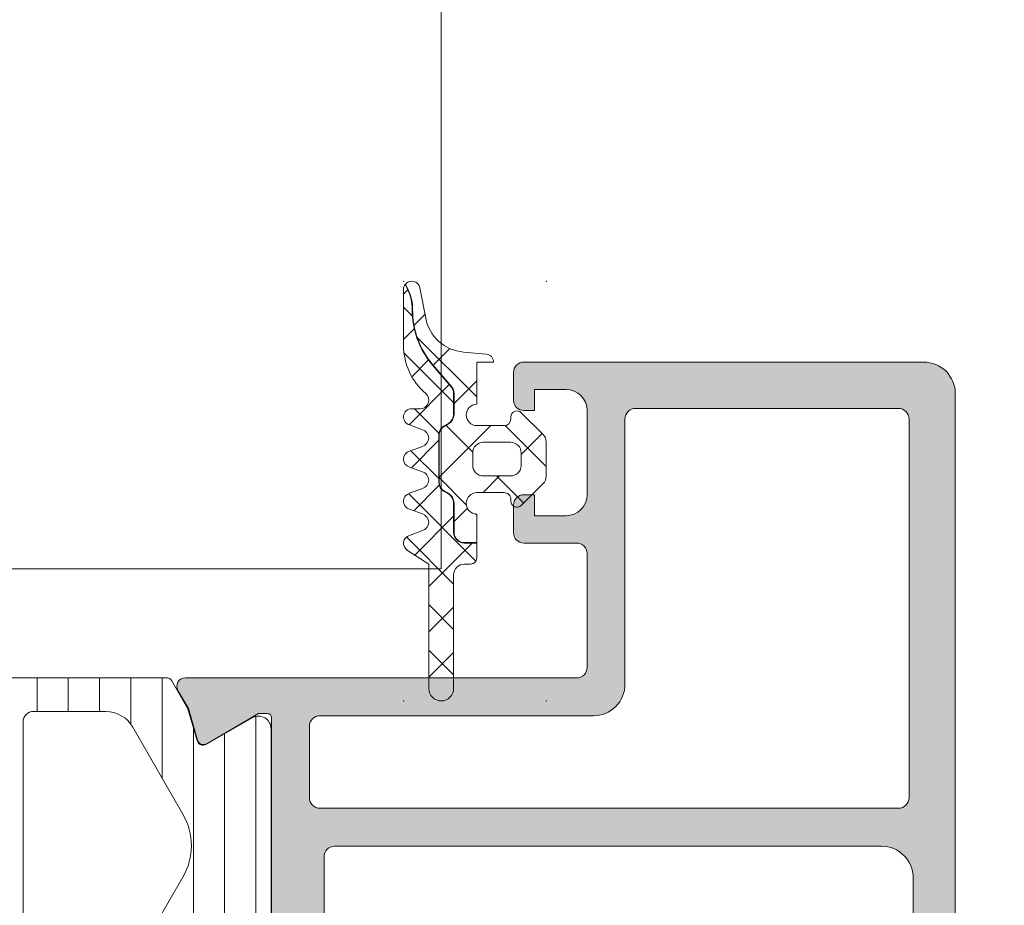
# Model space of a CAD drawing. Header units: millimetres. Extents: x 213386 to 459888, y 74252 to 208052.
# Tile 184 of 256: x 373089 to 373136, y 186092 to 186134. Entities that reach past the tile are written whole.
import ezdxf

# ---------------------------------------------------------------- set-up
doc = ezdxf.new("R2010")
doc.units = ezdxf.units.MM
doc.layers.get('Defpoints').update_dxf_attribs({"color": 255, "lineweight": 0})
doc.layers.add('FASÁDA DETAILNÍ', color=255, linetype='Continuous', lineweight=0)
doc.layers.add('NOVA', color=255, linetype='Continuous', lineweight=0)
doc.styles.add('CS-ROMANS', font='romans.shx', dxfattribs={"width": 0.75, "oblique": 5})
doc.dimstyles.new('A_KÓTA_50', dxfattribs={"dimtxt": 110, "dimasz": 2, "dimexe": 100, "dimexo": 1500, "dimgap": 40, "dimtad": 1, "dimrnd": 1, "dimdsep": 46, "dimtxsty": 'CS-ROMANS', "dimblk": 'KOT_CARA20', "dimcen": 45, "dimse1": 1, "dimse2": 1, "dimclrd": 256, "dimclre": 256, "dimclrt": 256, "dimadec": 0, "dimazin": 0, "dimtfac": 1, "dimtix": 1, "dimtmove": 2, "dimatfit": 3, "dimldrblk": 'OBLIQUE', "dimfxl": 100, "dimtolj": 1, "dimarcsym": 0})

# ---------------------------------------------------------------- blocks, each defined once
blk = doc.blocks.new('A$C29162560')
at = {"layer": 'FASÁDA DETAILNÍ'}
h = blk.add_hatch(dxfattribs=at)
h.set_pattern_fill('ANSI37', color=256, scale=0.625, angle=-1.272221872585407e-14, style=0)
h.set_pattern_definition([(44.99999999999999, (-865.0640815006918, -15814.50009070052), (-1.403165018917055, 1.403165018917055), []), (135, (-865.0640815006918, -15814.50009070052), (-1.403165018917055, -1.403165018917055), [])])
edge = h.paths.add_edge_path()
edge.add_arc((-863.6540884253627, -15821.11004238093), 0.2900050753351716, -179.99948928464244, -44.99756332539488, ccw=False)
edge.add_line((-863.9440935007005, -15821.11004496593), (-863.9440935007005, -15821.01005070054))
edge.add_arc((-864.2540935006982, -15821.01005070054), 0.3099999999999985, -6.731325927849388e-11, 90.00000000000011)
edge.add_line((-864.2540935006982, -15820.70005070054), (-865.5540695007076, -15820.70005070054))
edge.add_arc((-865.5540695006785, -15821.21005070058), 0.5100000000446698, 89.99999999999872, 268.8764798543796)
edge.add_line((-865.56406951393, -15821.71995265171), (-865.5640713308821, -15823.07856068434))
edge.add_line((-865.5640713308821, -15823.07856068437), (-866.154071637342, -15823.07856068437))
edge.add_arc((-866.154071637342, -15822.58856068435), 0.4900000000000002, 180, 269.9999999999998, ccw=False)
edge.add_line((-866.6440716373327, -15822.58856068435), (-866.6440716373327, -15821.18856297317))
edge.add_arc((-867.154071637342, -15821.18856297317), 0.5099999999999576, -1.144999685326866e-13, 59.99999999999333)
edge.add_line((-866.8990716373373, -15820.74689001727), (-867.099071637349, -15820.63141996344))
edge.add_arc((-866.8540716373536, -15820.20706751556), 0.4900000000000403, 179.9999999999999, 239.99999999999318, ccw=False)
edge.add_line((-867.3440716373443, -15820.20706751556), (-867.3440716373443, -15817.97005766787))
edge.add_arc((-866.8540716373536, -15817.97005766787), 0.4899999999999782, 119.9999999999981, 179.9999999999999, ccw=False)
edge.add_line((-867.099071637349, -15817.54570522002), (-866.8990716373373, -15817.43023516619))
edge.add_arc((-867.154071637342, -15816.98856221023), 0.5100000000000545, -60.00000000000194, 1.90833280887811e-13)
edge.add_line((-866.6440716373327, -15816.98856221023), (-866.6440716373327, -15815.99096480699))
edge.add_arc((-867.1500050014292, -15815.99096480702), 0.5059333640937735, 5.088887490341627e-14, 40.64118080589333)
edge.add_line((-866.7661010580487, -15815.66144040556), (-867.6469679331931, -15814.63520906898))
edge.add_arc((-864.6165100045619, -15812.03401194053), 3.993732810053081, 179.381130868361, 220.6411808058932, ccw=False)
edge.add_arc((-870.6198925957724, -15811.96916505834), 2.010000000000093, -0.6188691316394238, 26.65479126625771)
edge.add_line((-868.8235040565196, -15811.06745101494), (-868.957545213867, -15810.80041513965))
edge.add_arc((-868.6540815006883, -15811.04538470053), 0.3900003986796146, 11.010562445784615, 141.0879706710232, ccw=False)
edge.add_line((-868.2712602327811, -15810.97089854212), (-867.9916586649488, -15812.40898937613))
edge.add_arc((-866.018604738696, -15812.0253773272), 2.010000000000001, 191.0024964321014, 265.0047506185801)
edge.add_line((-866.1936217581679, -15814.02774318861), (-865.1206619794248, -15814.12152536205))
edge.add_arc((-865.1540832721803, -15814.51009247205), 0.3900017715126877, 1.469873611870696, 85.0839953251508, ccw=False)
edge.add_line((-864.7642098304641, -15814.5000884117), (-865.5640807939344, -15814.5000884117))
edge.add_line((-865.5640807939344, -15814.5000884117), (-865.5640695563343, -15816.50016775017))
edge.add_arc((-865.5540695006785, -15817.01006970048), 0.5100000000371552, 91.12352490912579, 270)
edge.add_line((-865.5540695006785, -15817.52006970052), (-864.2540935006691, -15817.52006970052))
edge.add_arc((-864.2540935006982, -15817.21006970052), 0.3100000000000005, -89.99999999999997, 6.361109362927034e-14)
edge.add_line((-863.9440935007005, -15817.21006970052), (-863.9440935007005, -15817.11004470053))
edge.add_arc((-863.6540781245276, -15817.11007289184), 0.2900153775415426, 45.00331445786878, 179.9944304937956, ccw=False)
edge.add_line((-863.4490181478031, -15816.90498918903), (-862.4077211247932, -15817.94555361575))
edge.add_arc((-862.7540815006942, -15818.29215784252), 0.4900000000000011, 1.1368683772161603e-13, 45.020162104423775, ccw=False)
edge.add_line((-862.2640815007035, -15818.29215784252), (-862.2640815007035, -15819.9282062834))
edge.add_arc((-862.7540815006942, -15819.92820628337), 0.4899999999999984, -45.02769922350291, -1.1368683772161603e-13, ccw=False)
edge.add_line((-862.4077667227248, -15820.27485607), (-863.4490151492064, -15821.3150982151))
edge = h.paths.add_edge_path()
edge.add_arc((-865.2541033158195, -15819.41007351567), 0.4999901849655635, 180.0000000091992, 270.0000000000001)
edge.add_line((-865.2541033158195, -15819.91006370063), (-863.9540935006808, -15819.91006370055))
edge.add_arc((-863.9540748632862, -15819.41008233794), 0.4999813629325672, 269.9978642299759, 360.0021357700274)
edge.add_line((-863.4540935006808, -15819.41006370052), (-863.4540935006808, -15818.81005670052))
edge.add_arc((-863.9540748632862, -15818.81003806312), 0.4999813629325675, -0.00213577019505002, 90.00213577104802)
edge.add_line((-863.9540935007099, -15818.31005670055), (-865.2541033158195, -15818.31005670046))
edge.add_arc((-865.2541033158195, -15818.8100468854), 0.4999901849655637, 89.99999999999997, 180)
edge.add_line((-865.7540935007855, -15818.8100468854), (-865.7540935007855, -15819.41007351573))
h = blk.add_hatch(dxfattribs=at)
h.set_pattern_fill('ANSI37', color=256, scale=0.48, angle=-1.272221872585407e-14, style=0)
h.set_pattern_definition([(44.99999999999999, (-865.0640815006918, -15814.50009070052), (-1.077630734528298, 1.077630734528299), []), (135, (-865.0640815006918, -15814.50009070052), (-1.077630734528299, -1.077630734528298), [])])
edge = h.paths.add_edge_path()
edge.add_line((-868.1474982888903, -15821.71427687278), (-868.7545558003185, -15821.48701797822))
edge.add_arc((-868.6540805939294, -15821.11018184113), 0.3900009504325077, 104.92936879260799, 255.0706312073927, ccw=False)
edge.add_line((-868.7545558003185, -15820.73334570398), (-868.1474982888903, -15820.50608680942))
edge.add_arc((-868.2540817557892, -15820.11018184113), 0.4100009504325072, -74.93236632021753, 74.93236632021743)
edge.add_line((-868.1474982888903, -15819.71427687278), (-868.7545558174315, -15819.48701797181))
edge.add_arc((-868.6540820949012, -15819.11018184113), 0.390000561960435, 104.92915839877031, 255.0708416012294, ccw=False)
edge.add_line((-868.7545558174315, -15818.73334571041), (-868.1474983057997, -15818.50608681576))
edge.add_arc((-868.2540802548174, -15818.11018184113), 0.4100005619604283, -74.93257137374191, 74.93257525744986)
edge.add_line((-868.1474983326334, -15817.71427685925), (-868.7545558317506, -15817.48702178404))
edge.add_arc((-868.6540685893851, -15817.11013913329), 0.3900489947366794, 90.00000000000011, 255.07068313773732, ccw=False)
edge.add_line((-868.6540685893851, -15816.72009013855), (-868.2540794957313, -15816.72009013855))
edge.add_arc((-868.2540794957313, -15816.310089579), 0.4100005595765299, -89.99999999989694, 49.6800643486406)
edge.add_arc((-866.0541096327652, -15813.71780336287), 2.989972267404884, 179.9986695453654, 229.6800621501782, ccw=False)
edge.add_line((-869.0440818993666, -15813.7177339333), (-869.0440815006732, -15811.04594234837))
edge.add_arc((-868.6540815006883, -15811.04538470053), 0.3900003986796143, 144.3594300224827, 180.0819252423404, ccw=False)
edge.add_line((-868.9710302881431, -15810.81813202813), (-868.8413785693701, -15811.07642329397))
edge.add_arc((-870.6198925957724, -15811.96916505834), 1.990000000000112, -0.6188691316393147, 26.654791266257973, ccw=False)
edge.add_arc((-864.6165100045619, -15812.03401194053), 4.013732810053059, 179.381130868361, 220.6411808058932)
edge.add_line((-867.6621440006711, -15814.64823546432), (-866.7812771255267, -15815.67446680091))
edge.add_arc((-867.1500050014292, -15815.99096480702), 0.4859333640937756, 1.1368683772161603e-13, 40.64118080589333, ccw=False)
edge.add_line((-866.6640716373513, -15815.99096480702), (-866.6640716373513, -15816.98856221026))
edge.add_arc((-867.154071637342, -15816.98856221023), 0.4900000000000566, -60.00000000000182, -1.1368683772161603e-13, ccw=False)
edge.add_line((-866.9090716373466, -15817.41291465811), (-867.1090716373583, -15817.52838471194))
edge.add_arc((-866.8540716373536, -15817.97005766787), 0.5099999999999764, 119.9999999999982, 180.0000000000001)
edge.add_line((-867.3640716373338, -15817.97005766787), (-867.3640716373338, -15820.20706751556))
edge.add_arc((-866.8540716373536, -15820.20706751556), 0.5100000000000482, 180.0000000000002, 239.999999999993)
edge.add_line((-867.1090716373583, -15820.64874047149), (-866.9090716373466, -15820.76421052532))
edge.add_arc((-867.154071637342, -15821.18856297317), 0.4899999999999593, 1.1368683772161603e-13, 59.99999999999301, ccw=False)
edge.add_line((-866.6640716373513, -15821.18856297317), (-866.6640716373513, -15822.58856068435))
edge.add_arc((-866.154071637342, -15822.58856068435), 0.509999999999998, 180, 270.0000000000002)
edge.add_line((-866.154071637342, -15823.09856068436), (-865.5640713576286, -15823.09856068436))
edge.add_line((-865.5640713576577, -15823.09856068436), (-865.5640723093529, -15823.81018222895))
edge.add_arc((-865.854072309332, -15823.81018184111), 0.2900000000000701, -90.00000000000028, -7.662566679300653e-05, ccw=False)
edge.add_line((-865.854072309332, -15824.10018184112), (-866.1540574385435, -15824.10018184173))
edge.add_arc((-866.154238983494, -15824.61000382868), 0.5098220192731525, 89.97959727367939, 180.024286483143)
edge.add_line((-866.6640609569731, -15824.61021993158), (-866.6640914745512, -15830.01018288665))
edge.add_arc((-867.254089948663, -15830.01017955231), 0.5899984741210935, -180.00000000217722, -0.0003238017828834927, ccw=False)
edge.add_line((-867.8440884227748, -15830.01017955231), (-867.8440884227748, -15824.10477130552))
edge.add_line((-867.8440884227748, -15824.10477130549), (-868.8488427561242, -15823.44806774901))
edge.add_arc((-868.654082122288, -15823.11018001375), 0.3899997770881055, 104.92975907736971, 240.04057881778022, ccw=False)
edge.add_line((-868.7545595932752, -15822.73334569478), (-868.1474982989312, -15822.50608681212))
edge.add_arc((-868.2540817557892, -15822.11018184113), 0.4100009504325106, -74.93236777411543, 74.93236632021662)
h = blk.add_hatch(color=256, dxfattribs=at)
edge = h.paths.add_edge_path(flags=16)
edge.add_ellipse((-845.5180958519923, -15835.2001413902), major_axis=(-0.4999740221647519, 0), ratio=1, start_angle=89.99702292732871, end_angle=180.0029770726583)
edge.add_line((-845.0181218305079, -15835.20011541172), (-845.0181218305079, -15817.20011541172))
edge.add_ellipse((-845.5180958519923, -15817.2000894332), major_axis=(-0.4999740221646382, 0), ratio=1, start_angle=179.9970229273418, end_angle=270.0029770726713)
edge.add_line((-845.5181218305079, -15816.70011541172), (-858.0181218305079, -15816.70011541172))
edge.add_ellipse((-858.0181000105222, -15817.2001372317), major_axis=(-0.500021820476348, 0), ratio=1, start_angle=270.0025002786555, end_angle=359.9974997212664)
edge.add_line((-858.5181218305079, -15817.20011541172), (-858.5181218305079, -15829.80316641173))
edge.add_ellipse((-860.018120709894, -15829.80316753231), major_axis=(-1.499998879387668, 0), ratio=1, start_angle=89.99995719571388, end_angle=180.00004280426, ccw=False)
edge.add_line((-860.0181218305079, -15831.3031664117), (-873.0181098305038, -15831.3031664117))
edge.add_ellipse((-873.0181102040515, -15831.80316603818), major_axis=(-0.4999996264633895, 0), ratio=1, start_angle=-90.00004280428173, end_angle=4.280419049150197e-05)
edge.add_line((-873.5181098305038, -15831.8031664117), (-873.5181098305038, -15835.20011541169))
edge.add_ellipse((-873.0181102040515, -15835.20011578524), major_axis=(-0.4999996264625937, 0), ratio=1, start_angle=-4.280419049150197e-05, end_angle=90.00004280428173)
edge.add_line((-873.0181098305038, -15835.70011541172), (-845.5181218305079, -15835.70011541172))
edge = h.paths.add_edge_path()
edge.add_line((-844.3181098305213, -15864.5001104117), (-847.3181098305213, -15864.5001104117))
edge.add_line((-847.3181098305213, -15864.5001104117), (-847.3181098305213, -15862.5001104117))
edge.add_arc((-846.8181358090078, -15862.50008443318), 0.4999740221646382, 89.99702292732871, 180.0029770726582, ccw=False)
edge.add_line((-846.8181098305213, -15862.0001104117), (-846.3181098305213, -15862.0001104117))
edge.add_line((-846.3181098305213, -15862.0001104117), (-846.3181098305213, -15863.0001104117))
edge.add_line((-846.3181098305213, -15863.0001104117), (-845.3181098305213, -15863.0001104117))
edge.add_arc((-845.3181739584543, -15862.00004628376), 1.000064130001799, 270.0036740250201, 359.9963259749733)
edge.add_line((-844.3181098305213, -15862.0001104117), (-844.3181098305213, -15858.0001104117))
edge.add_arc((-845.3181398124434, -15858.00014039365), 1.000029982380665, 0.001717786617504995, 89.9982822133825)
edge.add_line((-845.3181098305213, -15857.0001104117), (-846.3181098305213, -15857.0001104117))
edge.add_line((-846.3181098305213, -15857.0001104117), (-846.3181098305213, -15858.0001104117))
edge.add_line((-846.3181098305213, -15858.0001104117), (-846.8181098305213, -15858.0001104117))
edge.add_arc((-846.8181042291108, -15857.50010481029), 0.5000056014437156, 180.0006418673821, 269.9993581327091, ccw=False)
edge.add_line((-847.3181098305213, -15857.5001104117), (-847.3181098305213, -15854.70010741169))
edge.add_arc((-846.8181098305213, -15854.70010741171), 0.5, 0, 180, ccw=False)
edge.add_line((-846.3181098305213, -15854.70010741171), (-846.3181098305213, -15855.00011041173))
edge.add_arc((-845.8180991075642, -15855.00009968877), 0.5000107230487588, 180.0012287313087, 269.9987712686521)
edge.add_line((-845.8181098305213, -15855.5001104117), (-845.3181098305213, -15855.5001104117))
edge.add_arc((-845.3181777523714, -15855.00004248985), 0.5000679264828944, 270.0077822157, 359.9922177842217)
edge.add_line((-844.8181098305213, -15855.0001104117), (-844.8181098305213, -15843.70011541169))
edge.add_arc((-845.318131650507, -15843.7001372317), 0.5000218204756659, 0.002500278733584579, 89.99749972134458)
edge.add_line((-845.3181098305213, -15843.20011541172), (-845.8181098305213, -15843.20011541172))
edge.add_arc((-845.8181725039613, -15843.70005273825), 0.4999373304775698, 89.99281725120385, 180.007182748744)
edge.add_line((-846.3181098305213, -15843.70011541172), (-846.3181098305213, -15844.00011841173))
edge.add_arc((-846.818172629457, -15844.00005561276), 0.500062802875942, 270.0071953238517, 359.9928046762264, ccw=False)
edge.add_line((-846.8181098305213, -15844.5001184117), (-851.3181098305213, -15844.5001184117))
edge.add_arc((-851.3181042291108, -15844.00011281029), 0.5000056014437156, 180.0006418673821, 269.9993581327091, ccw=False)
edge.add_line((-851.8181098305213, -15844.0001184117), (-851.8181098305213, -15843.20011541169))
edge.add_arc((-851.3181358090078, -15843.2000894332), 0.4999740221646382, 89.99702292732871, 180.0029770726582, ccw=False)
edge.add_line((-851.3181098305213, -15842.70011541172), (-849.3181098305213, -15842.70011541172))
edge.add_arc((-849.3181777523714, -15842.20004748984), 0.5000679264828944, 270.0077822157, 359.9922177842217)
edge.add_line((-848.8181098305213, -15842.20011541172), (-848.8181098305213, -15841.70011541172))
edge.add_arc((-848.3181725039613, -15841.70005273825), 0.499937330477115, 89.99281725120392, 180.007182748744, ccw=False)
edge.add_line((-848.3181098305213, -15841.20011541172), (-845.3181098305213, -15841.20011541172))
edge.add_arc((-845.318164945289, -15840.70006029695), 0.5000551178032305, 270.0063149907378, 359.993685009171)
edge.add_line((-844.8181098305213, -15840.70011541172), (-844.8181098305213, -15839.00011841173))
edge.add_arc((-846.3180779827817, -15839.00008656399), 1.499968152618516, 359.9987834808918, 450.0012165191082)
edge.add_line((-846.3181098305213, -15837.5001184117), (-872.3181098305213, -15837.5001184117))
edge.add_arc((-872.3181306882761, -15838.00009755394), 0.4999791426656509, 89.99760977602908, 180.0023902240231)
edge.add_line((-872.8181098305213, -15838.0001184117), (-872.8181098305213, -15842.20011541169))
edge.add_arc((-872.3181042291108, -15842.20010981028), 0.5000056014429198, 180.0006418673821, 269.9993581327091)
edge.add_line((-872.3181098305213, -15842.70011541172), (-870.3181098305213, -15842.70011541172))
edge.add_arc((-870.318131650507, -15843.2001372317), 0.500021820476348, 0.002500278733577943, 89.99749972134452, ccw=False)
edge.add_line((-869.8181098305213, -15843.20011541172), (-869.8181098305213, -15844.00011841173))
edge.add_arc((-870.3181623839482, -15844.00006585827), 0.5000525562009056, 270.00602154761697, 359.9939784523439, ccw=False)
edge.add_line((-870.3181098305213, -15844.5001184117), (-875.3181108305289, -15844.5001184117))
edge.add_line((-875.3181108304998, -15844.5001184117), (-876.0759998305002, -15844.2827974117))
edge.add_arc((-876.1586911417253, -15844.57117582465), 0.2999999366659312, 73.99997577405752, 142.0951853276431)
edge.add_arc((-876.6321109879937, -15844.20256527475), 0.3000001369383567, 270.0000300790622, 322.0952819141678, ccw=False)
edge.add_line((-876.6321108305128, -15844.50256541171), (-878.6962578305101, -15844.50256341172))
edge.add_arc((-878.696258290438, -15844.10256401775), 0.3999993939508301, 158.0262304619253, 270.00006587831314, ccw=False)
edge.add_line((-879.0671998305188, -15843.9528914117), (-878.2508388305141, -15841.92966241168))
edge.add_arc((-878.0653685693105, -15842.00449903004), 0.1999993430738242, 65.85890762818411, 158.0260921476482, ccw=False)
edge.add_line((-877.9835718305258, -15841.82199141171), (-875.5998868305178, -15842.8903114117))
edge.add_arc((-875.5180901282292, -15842.70780330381), 0.1999997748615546, 245.8589745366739, 360.8199006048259)
edge.add_line((-875.3181108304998, -15842.70494141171), (-875.3181098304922, -15831.4008614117))
edge.add_arc((-875.5095243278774, -15831.39242969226), 0.191600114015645, 357.4777781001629, 451.0444500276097)
edge.add_line((-875.5130168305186, -15831.20086141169), (-875.9336008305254, -15831.20086141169))
edge.add_line((-875.9336008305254, -15831.20086141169), (-878.3992128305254, -15832.63259641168))
edge.add_arc((-878.5500245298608, -15832.3732594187), 0.2999997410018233, 195.9999717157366, 300.17919611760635, ccw=False)
edge.add_line((-878.8384028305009, -15832.45595041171), (-879.2662738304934, -15830.9637894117))
edge.add_line((-879.2662738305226, -15830.9637894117), (-879.7646858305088, -15830.10051441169))
edge.add_arc((-879.4182755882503, -15829.90051445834), 0.4000000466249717, 90.0000347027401, 209.9999884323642, ccw=False)
edge.add_line((-879.4182758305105, -15829.50051441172), (-875.3103448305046, -15829.50086141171))
edge.add_line((-875.3103448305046, -15829.50086141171), (-860.8182878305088, -15829.50316641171))
edge.add_arc((-860.8181097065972, -15829.00316656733), 0.4999998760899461, 269.9795884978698, 360.0000178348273)
edge.add_line((-860.3181098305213, -15829.00316641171), (-860.3181098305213, -15823.60012441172))
edge.add_arc((-860.8181094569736, -15823.60012403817), 0.4999996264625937, 359.9999571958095, 450.0000428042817)
edge.add_line((-860.8181098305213, -15823.10012441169), (-863.3181098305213, -15823.10012441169))
edge.add_arc((-863.3181102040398, -15822.60012478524), 0.4999996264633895, 179.9999571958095, 270.0000428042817, ccw=False)
edge.add_line((-863.8181098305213, -15822.60012441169), (-863.8181098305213, -15821.30012141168))
edge.add_arc((-863.3181306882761, -15821.30010055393), 0.4999791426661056, 89.9976097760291, 180.002390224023, ccw=False)
edge.add_line((-863.3181098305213, -15820.80012141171), (-862.8181098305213, -15820.80012141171))
edge.add_line((-862.8181098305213, -15820.80012141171), (-862.8181098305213, -15821.80012141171))
edge.add_line((-862.8181098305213, -15821.80012141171), (-861.3181098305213, -15821.80012141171))
edge.add_arc((-861.3181415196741, -15820.80008972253), 1.000031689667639, 270.001815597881, 359.9981844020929)
edge.add_line((-860.3181098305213, -15820.80012141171), (-860.3181098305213, -15816.80012141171))
edge.add_arc((-861.318179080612, -15816.8001906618), 1.00006925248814, 0.003967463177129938, 89.99603253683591)
edge.add_line((-861.3181098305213, -15815.80012141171), (-862.8181098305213, -15815.80012141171))
edge.add_line((-862.8181098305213, -15815.80012141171), (-862.8181098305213, -15816.80012141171))
edge.add_line((-862.8181098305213, -15816.80012141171), (-863.3181098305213, -15816.80012141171))
edge.add_arc((-863.3181358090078, -15816.30014739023), 0.4999740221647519, 179.9970229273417, 270.0029770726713, ccw=False)
edge.add_line((-863.8181098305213, -15816.30012141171), (-863.8181098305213, -15815.0001184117))
edge.add_arc((-863.3181042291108, -15815.00012401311), 0.5000056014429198, 90.00064186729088, 179.9993581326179, ccw=False)
edge.add_line((-863.3181098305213, -15814.5001184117), (-844.3181098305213, -15814.5001184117))
edge.add_arc((-844.3180805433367, -15816.00008912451), 1.49997071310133, -0.0011187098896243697, 90.00111870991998, ccw=False)
edge.add_line((-842.8181098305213, -15816.0001184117), (-842.8181098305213, -15863.0001104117))
edge.add_arc((-844.3181701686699, -15863.00005007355), 1.500060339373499, 270.0023046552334, 359.99769534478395, ccw=False)
h = blk.add_hatch(dxfattribs=at)
h.set_pattern_fill('ANSI31', color=256, scale=0.468, angle=45, style=0)
h.set_pattern_definition([(90, (0, 0), (-1.4859, 3.33066907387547e-16), [])])
edge = h.paths.add_edge_path(flags=16)
edge.add_line((-902.7296038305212, -15831.84819041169), (-904.0129658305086, -15834.07090041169))
edge.add_ellipse((-902.2812408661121, -15835.0707727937), major_axis=(-1.999654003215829, 0), ratio=1, start_angle=-30.00150144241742, end_angle=29.99995422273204)
edge.add_line((-904.0129928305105, -15836.07059841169), (-903.3608648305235, -15837.2001164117))
edge.add_ellipse((-900.7627846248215, -15835.70011328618), major_axis=(-3.000005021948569, 0), ratio=1, start_angle=30.00001355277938, end_angle=73.99994528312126)
edge.add_line((-901.5897008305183, -15838.58390241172), (-897.9186788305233, -15839.63655041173))
edge.add_ellipse((-897.7808600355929, -15839.15591938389), major_axis=(-0.500000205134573, 0), ratio=1, start_angle=73.99999279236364, end_angle=180.000798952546)
edge.add_line((-897.2808598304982, -15839.15591241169), (-897.2809698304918, -15831.59815941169))
edge.add_ellipse((-897.780969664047, -15831.59816924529), major_axis=(-0.4999998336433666, 0), ratio=1, start_angle=180.0011268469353, end_angle=270.0008212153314)
edge.add_line((-897.780976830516, -15831.09816941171), (-901.430625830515, -15831.0982254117))
edge.add_ellipse((-901.4305863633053, -15832.59822466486), major_axis=(-1.49999925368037, 0), ratio=1, start_angle=270.0015075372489, end_angle=329.9984727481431)
edge = h.paths.add_edge_path(flags=16)
edge.add_line((-895.6809678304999, -15831.5981414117), (-895.6808408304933, -15839.90147141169))
edge.add_ellipse((-895.1808405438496, -15839.90146315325), major_axis=(-0.5000002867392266, 0), ratio=1, start_angle=0.0009463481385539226, end_angle=74.00005606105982)
edge.add_line((-895.3186588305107, -15840.3820944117), (-889.3658968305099, -15842.0890214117))
edge.add_ellipse((-889.2280778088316, -15841.60839068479), major_axis=(-0.4999999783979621, 0), ratio=1, start_angle=73.99995831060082, end_angle=180.0009480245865)
edge.add_line((-888.7280778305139, -15841.60838241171), (-888.7282478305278, -15831.59802841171))
edge.add_ellipse((-889.2282480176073, -15831.59804059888), major_axis=(-0.5000001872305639, 0), ratio=1, start_angle=180.0013965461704, end_angle=270.0008952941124)
edge.add_line((-889.2282558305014, -15831.09804041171), (-895.1809758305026, -15831.0981304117))
edge.add_ellipse((-895.1809675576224, -15831.59813068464), major_axis=(-0.5000002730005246, 0), ratio=1, start_angle=-89.99905199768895, end_angle=0.001229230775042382)
edge = h.paths.add_edge_path(flags=16)
edge.add_line((-881.3639438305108, -15842.14717741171), (-879.5300548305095, -15838.9707874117))
edge.add_ellipse((-882.1281345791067, -15837.47078755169), major_axis=(-3.000002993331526, 0), ratio=1, start_angle=150.0000360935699, end_angle=210.001491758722)
edge.add_line((-879.530094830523, -15835.9707184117), (-881.9105898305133, -15831.8478354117))
edge.add_ellipse((-883.2096081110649, -15832.59787107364), major_axis=(-1.500000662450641, 0), ratio=1, start_angle=210.001558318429, end_angle=270.0015171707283)
edge.add_line((-883.2096478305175, -15831.0978704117), (-886.6282618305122, -15831.09796141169))
edge.add_ellipse((-886.628248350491, -15831.5979608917), major_axis=(-0.4999994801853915, 0), ratio=1, start_angle=-89.99845530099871, end_angle=0.001434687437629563)
edge.add_line((-887.128247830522, -15831.5979734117), (-887.1280668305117, -15841.89728841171))
edge.add_ellipse((-886.128066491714, -15841.8972700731), major_axis=(-1.000000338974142, 0), ratio=1, start_angle=0.001050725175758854, end_angle=90.00152757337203)
edge.add_line((-886.1280398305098, -15842.89727041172), (-882.6629418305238, -15842.89717741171))
edge.add_ellipse((-882.6629820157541, -15841.39717727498), major_axis=(-1.500000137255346, 0), ratio=1, start_angle=90.00153496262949, end_angle=149.9999969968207)
edge = h.paths.add_edge_path()
edge.add_line((-879.5161378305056, -15844.4970454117), (-886.069200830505, -15844.4972674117))
edge.add_arc((-886.0693676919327, -15839.49726971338), 4.999997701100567, 253.9999762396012, 270.00191209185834, ccw=False)
edge.add_line((-887.4475558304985, -15844.3035754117), (-902.3339738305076, -15840.03496441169))
edge.add_arc((-902.4717923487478, -15840.51559476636), 0.4999994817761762, 74.0000020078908, 180.0000739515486)
edge.add_line((-902.971791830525, -15840.51559541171), (-902.971791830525, -15844.3989694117))
edge.add_arc((-903.971791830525, -15844.39898941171), 1.0000000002, -179.9988540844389, 0.0011459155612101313, ccw=False)
edge.add_line((-904.971791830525, -15844.39900941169), (-904.9719798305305, -15839.70067341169))
edge.add_line((-904.9719798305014, -15839.70067341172), (-905.1280318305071, -15839.70067341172))
edge.add_arc((-905.1280324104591, -15839.40067341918), 0.2999999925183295, 201.9738458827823, 270.0001107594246, ccw=False)
edge.add_line((-905.4062388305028, -15839.51292841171), (-906.3794258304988, -15837.10102641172))
edge.add_arc((-906.5648970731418, -15837.17586301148), 0.2000002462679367, 21.97379771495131, 114.1409822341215)
edge.add_line((-906.6466938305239, -15836.99335441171), (-908.2453788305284, -15837.70985441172))
edge.add_arc((-908.5521170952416, -15837.02544865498), 0.7499997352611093, 179.999981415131, 294.14105846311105, ccw=False)
edge.add_line((-909.3021168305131, -15837.0254484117), (-909.3021168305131, -15831.9178994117))
edge.add_arc((-908.702116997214, -15831.91789954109), 0.5999998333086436, 59.85707513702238, 179.9999876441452, ccw=False)
edge.add_line((-908.4008218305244, -15831.3990344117), (-906.2288648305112, -15832.66025041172))
edge.add_arc((-906.0782165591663, -15832.40081776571), 0.3000003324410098, 239.8569693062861, 343.9999309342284)
edge.add_line((-905.7898378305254, -15832.48350941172), (-905.3555708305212, -15830.96903741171))
edge.add_line((-905.3555708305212, -15830.96903741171), (-904.5930228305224, -15829.6482654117))
edge.add_arc((-904.3332156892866, -15829.79826615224), 0.2999999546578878, 87.5366952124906, 149.9998316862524, ccw=False)
edge.add_line((-904.3203218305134, -15829.4985434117), (-880.3306678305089, -15829.4985434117))
edge.add_arc((-880.3107131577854, -15829.79787913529), 0.3000001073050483, 30.000147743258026, 93.81387623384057, ccw=False)
edge.add_line((-880.0509058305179, -15829.64787841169), (-879.2883378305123, -15830.96868441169))
edge.add_line((-879.2883378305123, -15830.96868441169), (-878.8540708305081, -15832.4831554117))
edge.add_arc((-878.565691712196, -15832.40046426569), 0.3000005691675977, 195.9999567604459, 300.1429183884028)
edge.add_line((-878.4150438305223, -15832.65989741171), (-876.2430878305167, -15831.39868141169))
edge.add_arc((-875.9417921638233, -15831.91754682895), 0.6000003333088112, 3.984309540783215e-05, 120.14295234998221, ccw=False)
edge.add_line((-875.3417918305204, -15831.91754641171), (-875.3417918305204, -15841.8211464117))
edge.add_arc((-876.0917918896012, -15841.82114715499), 0.7500000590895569, -114.14102026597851, 5.678219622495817e-05, ccw=False)
edge.add_line((-876.3985298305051, -15842.5055534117), (-877.9972148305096, -15841.78905341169))
edge.add_arc((-878.0790115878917, -15841.97156201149), 0.2000002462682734, 65.85901776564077, 158.026202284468)
edge.add_line((-878.2644828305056, -15841.8967254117), (-879.2379418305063, -15844.3093004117))
edge.add_arc((-879.5161476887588, -15844.19704625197), 0.2999991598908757, 270.0018827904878, 338.0262614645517, ccw=False)
blk.add_lwpolyline([(-911.2539936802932, -15743.35471187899), (-911.2539936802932, -15355.66393502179), (-867.2539936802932, -15355.66393502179), (-867.2539936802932, -15743.35471187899), (-867.2539936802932, -15824.32559070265), (-911.2539936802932, -15824.32559070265)], close=True, dxfattribs=at)
at = {"layer": 'FASÁDA DETAILNÍ', "color": 7}
for points in [[(-863.4490151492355, -15821.3150982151, -0.6681907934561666), (-863.9440935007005, -15821.11004496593), (-863.9440935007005, -15821.01005070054, 0.41421356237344), (-864.2540935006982, -15820.70005070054), (-865.5540695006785, -15820.70005070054, 0.9902431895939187), (-865.56406951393, -15821.71995265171), (-865.5640713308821, -15823.07856068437), (-866.154071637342, -15823.07856068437, -0.4142135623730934), (-866.6440716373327, -15822.58856068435), (-866.6440716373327, -15821.18856297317, 0.267949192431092), (-866.8990716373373, -15820.74689001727), (-867.099071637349, -15820.63141996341, -0.2679491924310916), (-867.3440716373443, -15820.20706751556), (-867.3440716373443, -15817.97005766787, -0.267949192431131), (-867.099071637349, -15817.54570522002), (-866.8990716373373, -15817.43023516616, 0.2679491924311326), (-866.6440716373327, -15816.98856221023), (-866.6440716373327, -15815.99096480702, 0.1792130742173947), (-866.7661010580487, -15815.66144040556), (-867.6469679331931, -15814.63520906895, -0.1820014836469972), (-868.6100098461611, -15811.99087525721, 0.1195687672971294), (-868.8235040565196, -15811.06745101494), (-868.957545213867, -15810.80041513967, -0.6375452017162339), (-868.2712602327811, -15810.97089854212), (-867.9916586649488, -15812.40898937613, 0.3346062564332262), (-866.1936217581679, -15814.02774318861), (-865.1206619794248, -15814.12152536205, -0.381933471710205), (-864.7642098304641, -15814.5000884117), (-865.5640807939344, -15814.5000884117), (-865.5640695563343, -15816.5001677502, 0.9902431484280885), (-865.5540695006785, -15817.52006970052), (-864.2540935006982, -15817.52006970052, 0.414213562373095), (-863.9440935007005, -15817.21006970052), (-863.9440935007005, -15817.11004470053, -0.6681225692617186), (-863.4490181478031, -15816.90498918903), (-862.4077211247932, -15817.94555361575, -0.1990038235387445), (-862.2640815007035, -15818.29215784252), (-862.2640815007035, -15819.92820628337, -0.199038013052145), (-862.4077667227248, -15820.27485607), (-863.4490151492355, -15821.3150982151)], [(-868.1474982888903, -15821.71427687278), (-868.7545558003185, -15821.48701797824, -0.7683067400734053), (-868.7545558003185, -15820.73334570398), (-868.1474982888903, -15820.50608680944, 0.7663896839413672), (-868.1474982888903, -15819.71427687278), (-868.7545558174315, -15819.48701797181, -0.7683096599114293), (-868.7545558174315, -15818.73334571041), (-868.1474983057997, -15818.50608681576, 0.766392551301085), (-868.1474983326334, -15817.71427685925), (-868.7545558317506, -15817.48702178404, -0.8775222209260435), (-868.6540685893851, -15816.72009013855), (-868.2540794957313, -15816.72009013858, 0.6981291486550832), (-867.988786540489, -15815.99748742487, -0.2202365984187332), (-869.0440818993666, -15813.7177339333), (-869.0440815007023, -15811.04594234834, -0.1571434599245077), (-868.9710302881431, -15810.81813202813), (-868.8413785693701, -15811.076423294, -0.1195687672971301), (-868.6300086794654, -15811.99065923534, 0.1820014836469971), (-867.6621440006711, -15814.64823546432), (-866.7812771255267, -15815.67446680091, -0.1792130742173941), (-866.6640716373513, -15815.99096480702), (-866.6640716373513, -15816.98856221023, -0.2679491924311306), (-866.9090716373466, -15817.41291465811), (-867.1090716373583, -15817.52838471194, 0.2679491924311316), (-867.3640716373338, -15817.97005766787), (-867.3640716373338, -15820.20706751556, 0.2679491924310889), (-867.1090716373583, -15820.64874047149), (-866.9090716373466, -15820.76421052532, -0.2679491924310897), (-866.6640716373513, -15821.18856297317), (-866.6640716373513, -15822.58856068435, 0.4142135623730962), (-866.154071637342, -15823.09856068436), (-865.5640713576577, -15823.09856068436), (-865.5640723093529, -15823.81018222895, -0.4142131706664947), (-865.854072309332, -15824.10018184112), (-866.1540574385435, -15824.10018184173, 0.414442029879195), (-866.6640609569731, -15824.61021993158), (-866.6640914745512, -15830.01018288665, -0.999997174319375), (-867.8440884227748, -15830.01017955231), (-867.8440884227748, -15824.10477130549), (-868.8488427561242, -15823.44806774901, -0.6688782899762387), (-868.7545595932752, -15822.73334569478), (-868.1474982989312, -15822.50608681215, 0.7663896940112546), (-868.1474982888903, -15821.71427687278)], [(-865.7540935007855, -15819.41007351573, 0.4142135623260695), (-865.2541033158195, -15819.91006370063), (-863.9540935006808, -15819.91006370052, 0.4142353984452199), (-863.4540935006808, -15819.41006370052), (-863.4540935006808, -15818.81005670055, 0.4142353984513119), (-863.9540935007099, -15818.31005670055), (-865.2541033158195, -15818.31005670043, 0.4142135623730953), (-865.7540935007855, -15818.8100468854), (-865.7540935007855, -15819.41007351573)]]:
    blk.add_lwpolyline(points, format="xyb", close=True, dxfattribs=at)
at = {"layer": 'FASÁDA DETAILNÍ'}
for points in [[(-844.8181098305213, -15840.70011541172), (-844.8181098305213, -15839.0001184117), (-844.8181098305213, -15839.0001184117, 0.414226), (-846.3181098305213, -15837.5001184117), (-872.3181098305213, -15837.5001184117), (-872.3181098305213, -15837.5001184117, 0.414238), (-872.8181098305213, -15838.0001184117), (-872.8181098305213, -15842.20011541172)], [(-875.3181108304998, -15842.70494141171), (-875.3181098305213, -15831.4008614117), (-875.3181098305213, -15831.4008614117, 0.432566), (-875.5130168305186, -15831.20086141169), (-875.9336008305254, -15831.20086141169), (-878.3992128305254, -15832.63259641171), (-878.3992128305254, -15832.63259641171, -0.488701), (-878.8384028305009, -15832.45595041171), (-879.2662738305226, -15830.9637894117), (-879.7646858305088, -15830.10051441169), (-879.7646858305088, -15830.10051441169, -0.57735), (-879.4182758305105, -15829.50051441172), (-875.3103448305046, -15829.50086141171), (-860.8182878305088, -15829.50316641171), (-860.8182878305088, -15829.50316641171, 0.414318), (-860.3181098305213, -15829.00316641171), (-860.3181098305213, -15823.60012441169), (-860.3181098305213, -15823.60012441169, 0.414214), (-860.8181098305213, -15823.10012441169), (-863.3181098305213, -15823.10012441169), (-863.3181098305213, -15823.10012441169, -0.414214), (-863.8181098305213, -15822.60012441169), (-863.8181098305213, -15821.30012141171), (-863.8181098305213, -15821.30012141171, -0.414238), (-863.3181098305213, -15820.80012141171), (-862.8181098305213, -15820.80012141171), (-862.8181098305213, -15821.80012141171), (-861.3181098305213, -15821.80012141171), (-861.3181098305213, -15821.80012141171, 0.414195), (-860.3181098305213, -15820.80012141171), (-860.3181098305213, -15816.80012141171), (-860.3181098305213, -15816.80012141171, 0.414173), (-861.3181098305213, -15815.80012141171), (-862.8181098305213, -15815.80012141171), (-862.8181098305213, -15816.80012141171), (-863.3181098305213, -15816.80012141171), (-863.3181098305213, -15816.80012141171, -0.414244), (-863.8181098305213, -15816.30012141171), (-863.8181098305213, -15815.0001184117), (-863.8181098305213, -15815.0001184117, -0.414207), (-863.3181098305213, -15814.5001184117), (-844.3181098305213, -15814.5001184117), (-844.3181098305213, -15814.5001184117, -0.414225), (-842.8181098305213, -15816.0001184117), (-842.8181098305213, -15863.0001104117)], [(-904.3203218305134, -15829.4985434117), (-880.3306678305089, -15829.4985434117), (-880.3306678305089, -15829.4985434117, -0.285866), (-880.0509058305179, -15829.64787841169), (-879.2883378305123, -15830.96868441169), (-878.8540708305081, -15832.4831554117), (-878.8540708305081, -15832.4831554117, 0.488505), (-878.4150438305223, -15832.65989741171), (-876.2430878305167, -15831.39868141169), (-876.2430878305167, -15831.39868141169, -0.578182), (-875.3417918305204, -15831.91754641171), (-875.3417918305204, -15841.8211464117)]]:
    blk.add_lwpolyline(points, format="xyb", dxfattribs=at)
at = {"layer": 'FASÁDA DETAILNÍ', "extrusion": (0, 0, -1)}
for points in [[(845.5181218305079, -15835.70011541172, -0.414244), (845.0181218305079, -15835.20011541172), (845.0181218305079, -15817.20011541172), (845.0181218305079, -15817.20011541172, -0.414244), (845.5181218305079, -15816.70011541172), (858.0181218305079, -15816.70011541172), (858.0181218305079, -15816.70011541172, -0.414188), (858.5181218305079, -15817.20011541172), (858.5181218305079, -15829.8031664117), (858.5181218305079, -15829.8031664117, 0.414214), (860.0181218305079, -15831.3031664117), (873.0181098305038, -15831.3031664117), (873.0181098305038, -15831.3031664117, -0.414214), (873.5181098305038, -15831.8031664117), (873.5181098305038, -15835.20011541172), (873.5181098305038, -15835.20011541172, -0.414214), (873.0181098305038, -15835.70011541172), (845.5181218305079, -15835.70011541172)], [(881.3639438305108, -15842.14717741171), (879.5300548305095, -15838.9707874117), (879.5300548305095, -15838.9707874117, -0.267956), (879.530094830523, -15835.9707184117), (881.9105898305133, -15831.8478354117), (881.9105898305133, -15831.8478354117, -0.267949), (883.2096478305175, -15831.0978704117), (886.6282618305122, -15831.09796141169), (886.6282618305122, -15831.09796141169, -0.414213), (887.128247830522, -15831.5979734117), (887.1280668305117, -15841.89728841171), (887.1280668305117, -15841.89728841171, -0.414216), (886.1280398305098, -15842.89727041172), (882.6629418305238, -15842.89717741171), (882.6629418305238, -15842.89717741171, -0.267942), (881.3639438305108, -15842.14717741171)]]:
    blk.add_lwpolyline(points, format="xyb", close=True, dxfattribs=at)
at = {"layer": 'FASÁDA DETAILNÍ'}
for p in [(-869.0440815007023, -15810.67009070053), (-862.2640815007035, -15810.67009070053), (-869.0440815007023, -15830.60009070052), (-862.2640815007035, -15830.60009070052)]:
    blk.add_point(p, dxfattribs=at)
blk = doc.blocks.new('KOT_CARA20')
for p, q in [((0, 20), (0, -20)), ((0, 1.77635683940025e-15), (14.14213562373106, 14.14213562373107)), ((0, 1.77635683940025e-15), (-14.14213562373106, -14.14213562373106))]:
    blk.add_line(p, q)
blk = doc.blocks.new('*D3950')
at = {"lineweight": -2, "transparency": 16777216}
blk.add_line((373745.5484535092, 181384.1544280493), (373745.5484535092, 202680.1544280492), dxfattribs=at)
at = {"layer": 'Defpoints', "color": 0, "transparency": 16777216}
for p in [(373428.8610481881, 202682.1544280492), (373745.5484535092, 202682.1544280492), (373010.8245114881, 181382.1544280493)]:
    blk.add_point(p, dxfattribs=at)
at = {"lineweight": -2, "transparency": 16777216, "xscale": 2, "yscale": 2, "zscale": 2}
for p, rotation in [((373745.5484535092, 202682.1544280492), 90), ((373745.5484535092, 181382.1544280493), 270)]:
    blk.add_blockref('KOT_CARA20', p, dxfattribs=dict(at, rotation=rotation))
at = {"transparency": 16777216, "insert": (373643.048453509, 192725.8304927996), "char_height": 110, "attachment_point": 5, "rotation": 90, "style": 'CS-ROMANS'}
blk.add_mtext('\\A1;21300', dxfattribs=at)
blk = doc.blocks.new('_OBLIQUE')
at = {"color": 0, "linetype": 'ByBlock', "ltscale": 15}
blk.add_line((-0.5, -0.5), (0.5, 0.5), dxfattribs=at)

msp = doc.modelspace()

# ---------------------------------------------------------------- block references
at = {"layer": 'NOVA'}
msp.add_blockref('A$C29162560', (373976.6382373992, 201932.1544280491), dxfattribs=at)

# ---------------------------------------------------------------- dimensions: what is measured, and where the dimension line sits
dim = msp.add_linear_dim(base=(373745.5484535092, 202682.1544280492), p1=(373010.824511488, 181382.1544280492), p2=(373428.8610481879, 202682.1544280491), angle=90, dimstyle='A_KÓTA_50')
dim.commit()
dim.dimension.update_dxf_attribs({"geometry": '*D3950', "text_midpoint": (373643.048453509, 192725.8304927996), "dimtype": 160})

doc.saveas('drawing.dxf')
